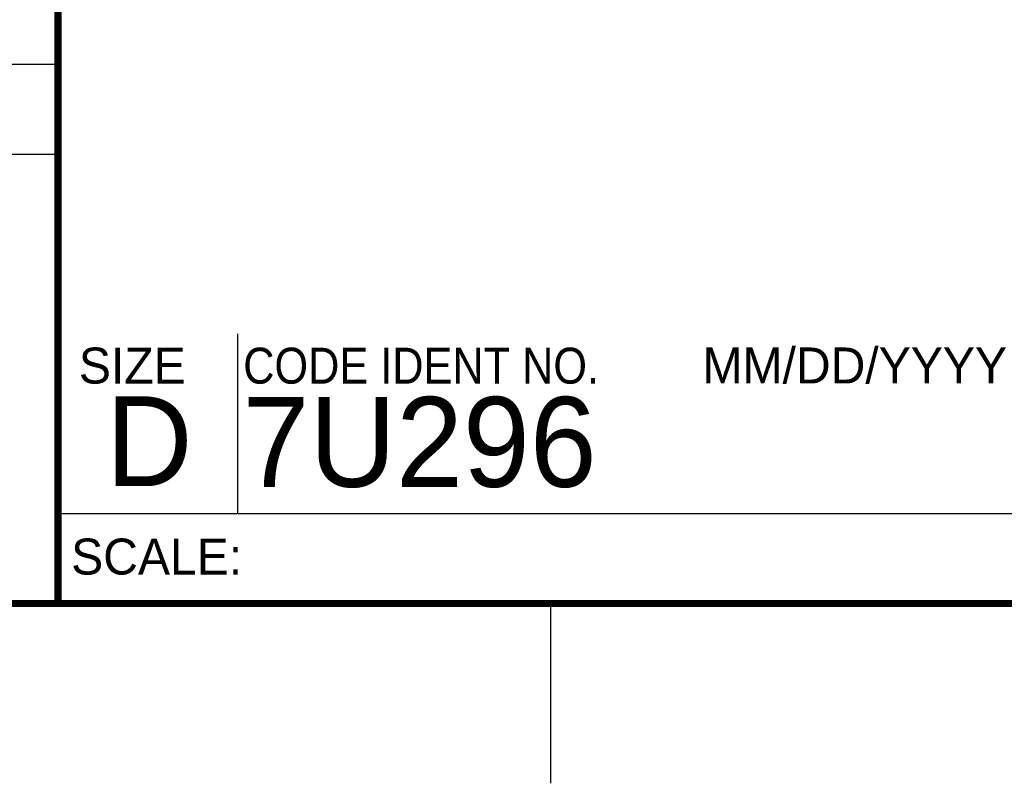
# Model space of a CAD drawing. Header units: inches. Extents: x 0 to 34, y 0 to 22.
# Tile 79 of 103: x 28.3 to 31, y 0 to 2.1. Entities that reach past the tile are written whole.
import ezdxf

# ---------------------------------------------------------------- set-up
doc = ezdxf.new("R2010")
doc.units = ezdxf.units.IN
doc.header["$LTSCALE"] = 1.87
doc.header["$MEASUREMENT"] = 0
doc.layers.get('0').update_dxf_attribs({"linetype": 'CONTINUOUS'})
doc.styles.add('TEXTSTYLE_2', font='txt')
doc.styles.add('TEXTSTYLE_3', font='txt', dxfattribs={"width": 0.9})

msp = doc.modelspace()

# ---------------------------------------------------------------- linework, layer by layer
at = {"color": 2, "linetype": 'CONTINUOUS'}
for p, q in [((25.58, 2), (28.38, 2)), ((25.58, 1.75), (28.38, 1.75)), ((28.88, 0.75), (28.88, 1.25)), ((28.38, 0.75), (33.5, 0.75)), ((29.75, 0), (29.75, 0.5))]:
    msp.add_line(p, q, dxfattribs=at)
at = {"color": 7, "linetype": 'CONTINUOUS', "const_width": 0.02}
for points in [[(28.38, 3), (28.38, 0.5)], [(0.5, 0.5), (33.5, 0.5)]]:
    msp.add_lwpolyline(points, dxfattribs=at)

# ---------------------------------------------------------------- texts
at = {"color": 2, "linetype": 'CONTINUOUS', "char_height": 0.1, "attachment_point": 1, "line_spacing_factor": 0.9}
for s, insert, width, style in [('SIZE', (28.4379, 1.2118), 0.4, 'TEXTSTYLE_2'), ('CODE IDENT NO.', (28.8949, 1.2115), 1.26, 'TEXTSTYLE_3'), ('MM/DD/YYYY', (30.1721, 1.2121), 1, 'TEXTSTYLE_2'), ('SCALE:', (28.4164, 0.6806), 0.6, 'TEXTSTYLE_2')]:
    msp.add_mtext(s, dxfattribs=dict(at, insert=insert, width=width, style=style))
at = {"color": 7, "linetype": 'CONTINUOUS', "char_height": 0.25, "attachment_point": 1, "line_spacing_factor": 0.9, "style": 'TEXTSTYLE_2'}
for s, insert, width in [('D  ', (28.5128, 1.0764), 0.75), ('7U296', (28.8928, 1.0745), 1.25)]:
    msp.add_mtext(s, dxfattribs=dict(at, insert=insert, width=width))

doc.saveas('drawing.dxf')
